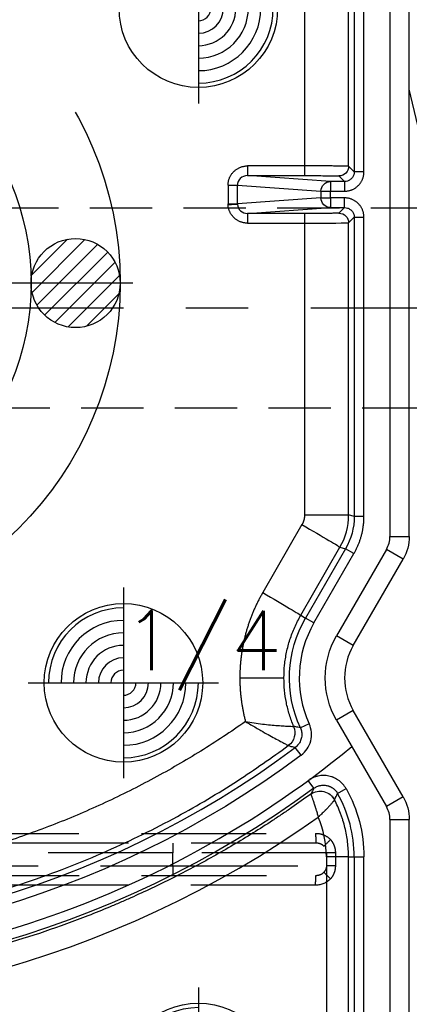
# Model space of a CAD drawing. Extents: x 2651 to 7771, y -1163 to 1075.
# Tile 236 of 256: x 4243 to 4258, y 491 to 530. Entities that reach past the tile are written whole.
import ezdxf

# ---------------------------------------------------------------- set-up
doc = ezdxf.new("R2010")
doc.units = 0
doc.header["$LTSCALE"] = 10
for name, pattern in [('CENTER', [2, 1.25, -0.25, 0.25, -0.25]), ('CNSCEN', [17, 15, -1, 0, -1]), ('CNSHID', [4, 3, -1]), ('DASHED', [0.75, 0.5, -0.25]), ('HIDDEN', [0.375, 0.25, -0.125])]:
    doc.linetypes.add(name, pattern=pattern)
doc.layers.get('0').update_dxf_attribs({"linetype": 'CONTINUOUS'})
doc.layers.get('Defpoints').update_dxf_attribs({"linetype": 'CONTINUOUS'})
for name, color, linetype in [('1', 7, 'CONTINUOUS'), ('9', 3, 'CONTINUOUS'), ('COOL', 150, 'HIDDEN'), ('DIM', 3, 'CONTINUOUS'), ('PIN', 3, 'CONTINUOUS'), ('WL1-HL', 4, 'CNSHID'), ('WOR1-CL', 1, 'CNSCEN'), ('WOR1-DL', 7, 'CONTINUOUS')]:
    doc.layers.add(name, color=color, linetype=linetype)
doc.styles.add('china', font='txt')
doc.styles.get("Standard").update_dxf_attribs({"font": 'romans.shx'})
doc.dimstyles.new('MM& INCH5', dxfattribs={"dimtxt": 5, "dimasz": 2.5, "dimexe": 1, "dimexo": 0.5, "dimtad": 0, "dimrnd": 1.38778e-17, "dimzin": 9, "dimdsep": 46, "dimtxsty": 'Standard', "dimblk": 'CLOSED', "dimcen": 0, "dimclrd": 3, "dimclre": 3, "dimclrt": 3, "dimazin": 2, "dimtfac": 0.75, "dimtofl": 0, "dimtmove": 0, "dimatfit": 3, "dimfxl": 0, "dimtolj": 1, "dimarcsym": 0})

# ---------------------------------------------------------------- blocks, each defined once
blk = doc.blocks.new('DSD')
at = {"layer": '1', "color": 7, "linetype": 'Continuous'}
for p, q in [((459.179, 529.519), (459.179, 508.469)), ((459.422, 507.562), (461.422, 504.097)), ((461.422, 501.506), (459.422, 498.041)), ((459.421, 498.041), (459.422, 498.041)), ((459.179, 497.134), (459.179, 470.416)), ((461.608, 496.275), (461.608, 484.586)), ((456.588, 490.224), (459.179, 479.237))]:
    blk.add_line(p, q, dxfattribs=at)
at = {"layer": '1', "color": 110, "linetype": 'Continuous'}
for p, q in [((459.956, 508.469), (459.956, 529.519)), ((462.095, 504.485), (460.095, 507.951)), ((460.095, 497.652), (462.095, 501.117)), ((459.956, 470.416), (459.956, 497.134))]:
    blk.add_line(p, q, dxfattribs=at)
at = {"layer": '1', "color": 252, "linetype": 'Continuous'}
for p, q in [((459.956, 508.469), (459.956, 529.519)), ((460.995, 528.026), (460.995, 509.961)), ((461.384, 509.961), (461.384, 528.026)), ((461.615, 528.026), (461.615, 509.961)), ((462.498, 509.961), (462.498, 528.026)), ((461.384, 509.961), (460.995, 509.961)), ((461.615, 509.961), (461.384, 509.961)), ((461.615, 509.961), (462.498, 509.961)), ((459.956, 508.469), (459.179, 508.469)), ((459.422, 507.562), (460.095, 507.951)), ((462.095, 504.485), (460.095, 507.951)), ((462.05, 507.421), (461.711, 507.23)), ((462.997, 507.216), (463.226, 506.903)), ((463.511, 505.892), (463.744, 505.581)), ((461.422, 504.097), (462.095, 504.485)), ((463.188, 504.631), (463.542, 504.793)), ((465.965, 502.801), (464.199, 502.801)), ((461.422, 501.506), (462.095, 501.117)), ((460.095, 497.652), (462.095, 501.117)), ((462.996, 500.598), (461.395, 497.824)), ((462.996, 500.598), (463.332, 500.403)), ((461.731, 497.63), (463.332, 500.403)), ((463.526, 500.291), (461.955, 497.57)), ((463.526, 500.291), (463.332, 500.403)), ((463.478, 496.663), (465.049, 499.385)), ((459.422, 498.041), (460.095, 497.652)), ((461.395, 497.824), (461.731, 497.63)), ((461.955, 497.57), (461.731, 497.63)), ((459.956, 497.134), (459.179, 497.134)), ((459.956, 470.416), (459.956, 497.134)), ((460.995, 496.335), (460.995, 484.362)), ((460.995, 496.335), (461.384, 496.335)), ((461.384, 484.362), (461.384, 496.335)), ((461.384, 496.335), (461.608, 496.275)), ((463.374, 496.275), (461.608, 496.275)), ((463.374, 484.598), (463.374, 496.275)), ((461.384, 484.362), (460.995, 484.362)), ((461.608, 484.586), (461.384, 484.362)), ((465.652, 484.599), (463.374, 484.598)), ((461.773, 483.974), (461.996, 484.197)), ((462.332, 483.974), (461.773, 483.974)), ((461.773, 483.974), (461.773, 483.585)), ((465.662, 484.21), (462.332, 483.974)), ((462.332, 483.585), (462.332, 483.974)), ((463.384, 484.21), (465.662, 484.21)), ((461.773, 483.585), (462.332, 483.585)), ((462.332, 483.585), (462.332, 483.319)), ((462.718, 483.585), (462.332, 483.585)), ((462.718, 483.585), (466.061, 483.822)), ((462.718, 483.319), (462.718, 483.585)), ((466.061, 483.822), (466.061, 483.082)), ((466.437, 483.822), (466.061, 483.822)), ((466.437, 483.082), (466.437, 483.822)), ((462.332, 483.319), (461.773, 483.319)), ((461.773, 482.931), (461.773, 483.319)), ((462.332, 482.931), (462.332, 483.319)), ((462.718, 483.319), (462.332, 483.319)), ((466.061, 483.082), (462.718, 483.319)), ((461.773, 482.931), (462.332, 482.931)), ((461.996, 482.707), (461.773, 482.931)), ((462.332, 482.931), (465.662, 482.694)), ((466.437, 483.082), (466.061, 483.082)), ((460.995, 482.542), (460.995, 470.416)), ((460.995, 482.542), (461.384, 482.542)), ((461.384, 470.416), (461.384, 482.542)), ((461.384, 482.542), (461.608, 482.319)), ((465.662, 482.694), (463.384, 482.695)), ((461.608, 482.319), (461.608, 470.416)), ((463.374, 470.416), (463.374, 482.306)), ((463.374, 482.306), (465.652, 482.306))]:
    blk.add_line(p, q, dxfattribs=at)
at = {"layer": '1', "color": 6, "linetype": 'DASHED'}
for p, q in [((499.898, 510.703), (462.919, 510.703)), ((462.138, 509.797), (462.138, 510.315)), ((462.138, 510.315), (462.482, 510.315)), ((462.482, 510.315), (462.482, 509.797)), ((468.644, 510.315), (462.482, 510.315)), ((501.545, 510.315), (468.644, 510.315)), ((468.644, 510.315), (468.644, 509.797)), ((462.138, 509.797), (462.482, 509.797)), ((462.482, 509.797), (468.644, 509.797)), ((468.644, 509.797), (501.545, 509.797)), ((462.919, 509.408), (499.898, 509.408))]:
    blk.add_line(p, q, dxfattribs=at)
at = {"layer": '1', "color": 252, "linetype": 'Continuous', "extrusion": (0, 0, -1)}
for centre, radius, start, end in [((-486.693, 474.837), 40.124, 53.8028, 96.2068), ((-486.693, 474.837), 38.753, 53.2604, 96.1879), ((-466.562, 509.961), 5.567, 330.6203, 0), ((-459.179, 502.801), 3.368, 150, 210), ((-459.179, 502.801), 4.796, 155.4684, 210)]:
    blk.add_arc(centre, radius, start, end, dxfattribs=at)
at = {"layer": '1', "color": 110, "linetype": 'Continuous'}
for centre, radius, start, end in [((486.693, 474.837), 39.735, 83.7932, 129.3821), ((460.992, 508.469), 1.036, 180, 210), ((460.992, 497.134), 1.036, 150, 180)]:
    blk.add_arc(centre, radius, start, end, dxfattribs=at)
at = {"layer": '1', "color": 252, "linetype": 'Continuous'}
for centre, radius, start, end in [((486.693, 474.837), 38.365, 83.8121, 126.7396), ((466.562, 509.961), 5.178, 180, 209.3797), ((460.992, 508.469), 1.036, 180, 210), ((459.179, 502.801), 4.408, 330, 24.5316), ((460.992, 497.134), 1.036, 150, 180)]:
    blk.add_arc(centre, radius, start, end, dxfattribs=at)
at = {"layer": '1', "color": 7, "linetype": 'Continuous', "extrusion": (0, 0, -1)}
for centre, start, end in [((-460.992, 508.469), 330, 0), ((-460.992, 497.134), 0, 30)]:
    blk.add_arc(centre, 1.814, start, end, dxfattribs=at)
at = {"layer": '1', "color": 110, "linetype": 'Continuous', "extrusion": (0, 0, -1)}
blk.add_arc((-459.179, 502.801), 3.368, 150, 210, dxfattribs=at)
at = {"layer": '1', "color": 7, "linetype": 'Continuous'}
blk.add_arc((459.179, 502.801), 2.591, 330, 30, dxfattribs=at)
at = {"layer": '1', "color": 252, "linetype": 'Continuous'}
blk.add_ellipse((486.674, 474.837), major_axis=(-41.149, 0), ratio=1, start_param=4.604494, end_param=5.330589, dxfattribs=at)
at = {"layer": '1', "color": 6, "linetype": 'DASHED', "extrusion": (0, 0, -1)}
for centre, major_axis, ratio, start_param, end_param in [((462.322, 510.843), (-0.28, 0.27), 0.01818, 1.589635, 2.951754), ((468.651, 510.315), (0, 0.389), 0.017452, 4.712389, 6.283185), ((468.651, 509.797), (0, -0.389), 0.017452, 0, 1.570796), ((462.322, 509.269), (-0.28, -0.27), 0.01818, 3.331431, 4.69355)]:
    blk.add_ellipse(centre, major_axis=major_axis, ratio=ratio, start_param=start_param, end_param=end_param, dxfattribs=at)
at = {"layer": '1', "color": 7, "linetype": 'Continuous'}
blk.add_ellipse((466.538, 509.961), major_axis=(-4.039, 0), ratio=1, start_param=0, end_param=0.405008, dxfattribs=at)
at = {"layer": '1', "color": 7, "linetype": 'Continuous', "extrusion": (0, 0, -1)}
for centre, start_param, end_param in [((460.992, 508.469), 2.618029, 3.141593), ((460.992, 497.134), 3.141593, 3.665156)]:
    blk.add_ellipse(centre, major_axis=(1.814, 0), ratio=0.999975, start_param=start_param, end_param=end_param, dxfattribs=at)
at = {"layer": '1', "color": 252, "linetype": 'Continuous', "extrusion": (0, 0, -1)}
for centre, major_axis, ratio, start_param, end_param in [((462.748, 507.979), (0.564, -0.318), 0.999946, 0.432022, 2.14907), ((462.747, 507.979), (0.618, 0.194), 0.998759, 1.249807, 2.965464), ((464.408, 504.988), (-0.172, -0.624), 0.999938, 0.905626, 2.235967), ((464.408, 504.988), (0.401, 0.509), 0.999839, 3.649152, 4.979249), ((465.097, 499.385), (-1.57, 0.907), 0.013094, 4.735059, 6.274458), ((463.525, 496.663), (-1.57, 0.907), 0.013094, 4.735059, 6.274458), ((461.996, 484.586), (-0.275, 0.275), 0.999924, 3.927029, 5.497749), ((463.384, 484.598), (0, 0.389), 0.026177, 3.150322, 4.712395), ((465.662, 484.599), (0, -0.389), 0.026177, 0.00873, 1.570802), ((462.332, 483.585), (0.028, -0.388), 0.992489, 3.212987, 4.782718), ((466.446, 483.867), (-0.388, -0.023), 0.00153, 0.122632, 1.544661), ((462.332, 483.319), (-0.028, -0.388), 0.992489, 4.64206, 6.211791), ((461.996, 482.319), (0.275, 0.275), 0.999924, 3.927029, 5.497749), ((463.384, 482.306), (0, 0.389), 0.026177, 4.712383, 6.274456), ((465.662, 482.306), (0, 0.389), 0.026177, 4.712383, 6.274456)]:
    blk.add_ellipse(centre, major_axis=major_axis, ratio=ratio, start_param=start_param, end_param=end_param, dxfattribs=at)
at = {"layer": '1', "color": 7, "linetype": 'Continuous'}
for points, knots in [([(463.127, 507.454), (463.378, 507.635), (463.757, 507.902), (464.204, 508.206), (464.397, 508.335), (464.526, 508.42), (464.591, 508.463), (465.173, 508.844), (466.221, 509.496), (467.834, 510.4), (468.936, 510.952), (469.772, 511.348), (470.193, 511.541), (470.688, 511.758), (470.901, 511.849), (471.044, 511.909), (471.115, 511.939), (471.757, 512.208), (472.904, 512.656), (474.644, 513.246), (476.404, 513.754), (478.183, 514.182), (479.981, 514.528), (481.797, 514.793), (483.021, 514.915), (483.791, 514.974), (483.945, 514.985), (484.176, 515), (484.253, 515.005), (484.408, 515.014), (484.793, 515.035), (485.179, 515.051), (486.104, 515.079), (487.337, 515.088), (489.185, 515.016), (490.416, 514.911), (491.031, 514.845)], [0, 0, 0, 0, 0.03125, 0.046875, 0.054688, 0.054688, 0.0625, 0.0625, 0.125, 0.1875, 0.25, 0.25, 0.28125, 0.296875, 0.304688, 0.304688, 0.3125, 0.3125, 0.375, 0.4375, 0.5, 0.5625, 0.625, 0.6875, 0.75, 0.75, 0.765625, 0.765625, 0.773438, 0.773438, 0.78125, 0.8125, 0.8125, 0.875, 0.9375, 1, 1, 1, 1]), ([(461.615, 509.961), (461.615, 509.862), (461.621, 509.664), (461.648, 509.37), (461.692, 509.079), (461.753, 508.791), (461.805, 508.601), (461.849, 508.459), (461.864, 508.412), (461.888, 508.341), (461.896, 508.318), (461.913, 508.271), (461.956, 508.154), (462.041, 507.947), (462.127, 507.768), (462.173, 507.68)], [0, 0, 0, 0, 0.125, 0.25, 0.375, 0.5, 0.625, 0.625, 0.6875, 0.6875, 0.71875, 0.71875, 0.75, 0.875, 1, 1, 1, 1]), ([(462.173, 507.68), (462.181, 507.693), (462.187, 507.701), (462.19, 507.705), (462.192, 507.709), (462.195, 507.712), (462.198, 507.716), (462.205, 507.724), (462.214, 507.735), (462.226, 507.75), (462.23, 507.755), (462.239, 507.766), (462.244, 507.771), (462.259, 507.789), (462.281, 507.814), (462.319, 507.857), (462.347, 507.888), (462.369, 507.913), (462.377, 507.921), (462.393, 507.938), (462.417, 507.964), (462.459, 508.009), (462.495, 508.047), (462.523, 508.075), (462.537, 508.09), (462.552, 508.105), (462.561, 508.115), (462.566, 508.12), (462.581, 508.135), (462.591, 508.145), (462.611, 508.165), (462.621, 508.175), (462.652, 508.205), (462.673, 508.226), (462.705, 508.257), (462.716, 508.267), (462.737, 508.288), (462.759, 508.308), (462.786, 508.334), (462.806, 508.352), (462.814, 508.36), (462.818, 508.363), (462.825, 508.37)], [0, 0, 0, 0, 0.125, 0.15625, 0.15625, 0.171875, 0.171875, 0.1875, 0.25, 0.25, 0.28125, 0.28125, 0.3125, 0.3125, 0.375, 0.4375, 0.5, 0.5, 0.53125, 0.53125, 0.5625, 0.625, 0.6875, 0.6875, 0.71875, 0.734375, 0.734375, 0.75, 0.75, 0.78125, 0.78125, 0.8125, 0.8125, 0.875, 0.875, 0.90625, 0.90625, 0.9375, 0.96875, 0.984375, 0.992188, 1, 1, 1, 1]), ([(463.127, 507.453), (463.124, 507.457), (463.121, 507.461), (463.117, 507.471), (463.112, 507.481), (463.111, 507.485), (463.109, 507.49), (463.107, 507.494), (463.105, 507.499), (463.101, 507.509), (463.095, 507.523), (463.089, 507.541), (463.086, 507.548), (463.081, 507.562), (463.079, 507.569), (463.07, 507.591), (463.059, 507.623), (463.04, 507.678), (463.026, 507.719), (463.015, 507.751), (463.012, 507.762), (463.004, 507.784), (462.993, 507.818), (462.974, 507.877), (462.958, 507.927), (462.946, 507.966), (462.94, 507.986), (462.934, 508.005), (462.929, 508.019), (462.927, 508.026), (462.921, 508.046), (462.917, 508.059), (462.911, 508.08), (462.908, 508.087), (462.904, 508.101), (462.894, 508.135), (462.875, 508.198), (462.858, 508.255), (462.846, 508.298), (462.84, 508.319), (462.832, 508.345), (462.829, 508.355), (462.828, 508.361), (462.825, 508.37)], [0, 0, 0, 0, 0.0625, 0.125, 0.125, 0.15625, 0.15625, 0.171875, 0.171875, 0.1875, 0.25, 0.25, 0.28125, 0.28125, 0.3125, 0.3125, 0.375, 0.4375, 0.5, 0.5, 0.53125, 0.53125, 0.5625, 0.625, 0.6875, 0.6875, 0.71875, 0.734375, 0.734375, 0.75, 0.75, 0.78125, 0.78125, 0.796875, 0.796875, 0.8125, 0.875, 0.9375, 0.9375, 0.96875, 0.984375, 0.992188, 1, 1, 1, 1]), ([(462.997, 507.216), (462.978, 507.203), (462.94, 507.178), (462.88, 507.147), (462.837, 507.13), (462.81, 507.121), (462.804, 507.12), (462.793, 507.116), (462.777, 507.112), (462.738, 507.102), (462.682, 507.093), (462.636, 507.091), (462.608, 507.091), (462.602, 507.091), (462.591, 507.092), (462.585, 507.092), (462.568, 507.093), (462.534, 507.096), (462.478, 507.105), (462.434, 507.116), (462.401, 507.127), (462.39, 507.131), (462.374, 507.137), (462.369, 507.139), (462.358, 507.144), (462.332, 507.155), (462.287, 507.179), (462.249, 507.204), (462.221, 507.224), (462.212, 507.231), (462.195, 507.246), (462.186, 507.253), (462.161, 507.276), (462.129, 507.309), (462.1, 507.344), (462.08, 507.372), (462.074, 507.382), (462.062, 507.401), (462.056, 507.411), (462.05, 507.421)], [0, 0, 0, 0, 0.0625, 0.125, 0.1875, 0.1875, 0.203125, 0.203125, 0.21875, 0.25, 0.3125, 0.375, 0.375, 0.390625, 0.390625, 0.40625, 0.40625, 0.4375, 0.5, 0.5625, 0.5625, 0.59375, 0.59375, 0.609375, 0.609375, 0.625, 0.6875, 0.75, 0.75, 0.78125, 0.78125, 0.8125, 0.8125, 0.875, 0.9375, 0.9375, 0.96875, 0.96875, 1, 1, 1, 1]), ([(465.739, 504.545), (465.666, 504.587), (465.455, 504.711), (465.043, 504.952), (464.63, 505.178), (464.333, 505.339), (464.163, 505.429), (464.051, 505.494), (464.032, 505.504), (464.023, 505.509)], [0, 0, 0, 0, 0.086176, 0.250115, 0.499543, 0.631031, 0.749946, 0.871073, 1, 1, 1, 1])]:
    blk.add_open_spline(points, degree=3, knots=knots, dxfattribs=at)
at = {"layer": '1', "color": 252, "linetype": 'Continuous'}
for points, knots in [([(490.803, 512.75), (490.348, 512.794), (489.437, 512.884), (488.065, 512.955), (485.663, 513), (482.338, 512.805), (478.26, 512.101), (474.598, 511.067), (471.361, 509.812), (468.547, 508.425), (466.128, 507.004), (464.694, 505.986), (464.023, 505.509)], [0, 0, 0, 0, 0.048366, 0.096732, 0.145099, 0.302324, 0.447855, 0.58169, 0.703824, 0.814256, 0.912982, 1, 1, 1, 1]), ([(461.711, 507.23), (461.73, 507.198), (461.769, 507.137), (461.836, 507.051), (461.888, 506.999), (461.921, 506.968), (461.928, 506.962), (461.942, 506.95), (461.963, 506.932), (462.014, 506.893), (462.09, 506.843), (462.154, 506.81), (462.196, 506.791), (462.204, 506.787), (462.221, 506.78), (462.247, 506.77), (462.273, 506.76), (462.325, 506.743), (462.395, 506.724), (462.467, 506.712), (462.521, 506.707), (462.539, 506.705), (462.567, 506.704), (462.576, 506.703), (462.594, 506.703), (462.64, 506.702), (462.722, 506.706), (462.794, 506.718), (462.847, 506.729), (462.874, 506.735), (462.9, 506.743), (462.918, 506.748), (462.927, 506.751), (462.971, 506.765), (463.039, 506.791), (463.136, 506.841), (463.197, 506.881), (463.226, 506.903)], [0, 0, 0, 0, 0.0625, 0.125, 0.1875, 0.1875, 0.203125, 0.203125, 0.21875, 0.25, 0.3125, 0.375, 0.375, 0.390625, 0.390625, 0.40625, 0.4375, 0.4375, 0.5, 0.5625, 0.5625, 0.59375, 0.59375, 0.609375, 0.609375, 0.625, 0.6875, 0.75, 0.75, 0.78125, 0.796875, 0.796875, 0.8125, 0.8125, 0.875, 0.9375, 1, 1, 1, 1]), ([(463.511, 505.892), (463.322, 505.751), (463.186, 505.548), (463.069, 505.09), (463.09, 504.847), (463.188, 504.631)], [0, 0, 0, 0, 0.5, 0.5, 1, 1, 1, 1]), ([(463.542, 504.793), (463.522, 504.846), (463.482, 504.955), (463.48, 505.135), (463.524, 505.311), (463.613, 505.467), (463.701, 505.544), (463.744, 505.581)], [0, 0, 0, 0, 0.192517, 0.396171, 0.603826, 0.807481, 1, 1, 1, 1]), ([(464.023, 505.509), (463.988, 505.518), (463.953, 505.527), (463.861, 505.552), (463.802, 505.566), (463.744, 505.581)], [0, 0, 0, 0, 0.374907, 0.374907, 1, 1, 1, 1]), ([(463.542, 504.793), (463.574, 504.787), (463.606, 504.78), (463.695, 504.763), (463.753, 504.751), (463.81, 504.738)], [0, 0, 0, 0, 0.355366, 0.355366, 1, 1, 1, 1]), ([(465.739, 504.545), (465.505, 504.583), (465.278, 504.616), (464.839, 504.669), (464.633, 504.689), (464.357, 504.711), (464.272, 504.717), (464.119, 504.726), (464.05, 504.729), (463.936, 504.734), (463.891, 504.736), (463.828, 504.738), (463.813, 504.738), (463.809, 504.738)], [0, 0, 0, 0, 0.25, 0.25, 0.5, 0.5, 0.625, 0.625, 0.75, 0.75, 0.875, 0.875, 1, 1, 1, 1]), ([(463.81, 504.738), (463.87, 504.582), (463.99, 504.271), (464.109, 503.785), (464.185, 503.295), (464.194, 502.966), (464.199, 502.801)], [0, 0, 0, 0, 0.252384, 0.503178, 0.752382, 1, 1, 1, 1]), ([(464.199, 502.801), (464.194, 502.629), (464.184, 502.284), (464.1, 501.768), (463.966, 501.26), (463.779, 500.762), (463.611, 500.449), (463.526, 500.291)], [0, 0, 0, 0, 0.196363, 0.394544, 0.594542, 0.79636, 1, 1, 1, 1]), ([(461.773, 483.974), (461.732, 483.977), (461.651, 483.985), (461.54, 484.043), (461.454, 484.13), (461.395, 484.24), (461.388, 484.322), (461.384, 484.362)], [0, 0, 0, 0, 0.200009, 0.400004, 0.599996, 0.799991, 1, 1, 1, 1]), ([(463.374, 484.598), (462.91, 484.596), (462.453, 484.594), (461.802, 484.59), (461.612, 484.588), (461.608, 484.586)], [0, 0, 0, 0, 0.5, 0.5, 1, 1, 1, 1]), ([(466.061, 483.845), (466.055, 483.943), (466.01, 484.038), (465.863, 484.172), (465.763, 484.21), (465.662, 484.21)], [0, 0, 0, 0, 0.5, 0.5, 1, 1, 1, 1]), ([(461.384, 482.542), (461.388, 482.583), (461.395, 482.664), (461.454, 482.774), (461.54, 482.861), (461.651, 482.92), (461.732, 482.927), (461.773, 482.931)], [0, 0, 0, 0, 0.200014, 0.400012, 0.600003, 0.799997, 1, 1, 1, 1]), ([(465.662, 482.694), (465.767, 482.694), (465.871, 482.736), (466.019, 482.879), (466.062, 482.98), (466.061, 483.082)], [0, 0, 0, 0, 0.5, 0.5, 1, 1, 1, 1]), ([(461.608, 482.319), (461.614, 482.318), (461.626, 482.316), (461.708, 482.315), (461.828, 482.313), (461.982, 482.311), (462.16, 482.31), (462.356, 482.309), (462.561, 482.308), (462.769, 482.307), (462.976, 482.307), (463.178, 482.306), (463.31, 482.306), (463.374, 482.306)], [0, 0, 0, 0, 0.112754, 0.221143, 0.325164, 0.424818, 0.520102, 0.611016, 0.697559, 0.77973, 0.857527, 0.930951, 1, 1, 1, 1])]:
    blk.add_open_spline(points, degree=3, knots=knots, dxfattribs=at)
for points, weights in [([(465.739, 504.545), (473.041, 509.681), (481.685, 511.911), (490.56, 510.947)], [1, 0.957116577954, 0.957116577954, 1]), ([(465.965, 502.801), (465.965, 503.391), (465.889, 503.975), (465.739, 504.545)], [1, 0.994458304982, 0.994458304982, 1]), ([(465.049, 499.385), (465.653, 500.429), (465.965, 501.595), (465.965, 502.801)], [1, 0.977274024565, 0.977274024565, 1]), ([(461.395, 497.824), (461.132, 497.369), (460.995, 496.861), (460.995, 496.335)], [1, 0.977285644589, 0.977285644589, 1]), ([(460.995, 484.362), (460.995, 483.907), (461.317, 483.585), (461.773, 483.585)], [1, 0.804755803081, 0.804755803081, 1]), ([(465.652, 484.599), (466.091, 484.599), (466.41, 484.301), (466.436, 483.867)], [1, 0.81841195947, 0.81841195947, 1]), ([(461.996, 484.197), (462.003, 484.204), (462.572, 484.209), (463.384, 484.21)], [1, 0.812893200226, 0.812893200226, 1]), ([(466.436, 483.867), (466.437, 483.852), (466.437, 483.837), (466.437, 483.822)], [1, 0.999721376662, 0.999721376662, 1]), ([(461.773, 483.319), (461.317, 483.319), (460.995, 482.997), (460.995, 482.542)], [1, 0.804755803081, 0.804755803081, 1]), ([(466.437, 483.082), (466.437, 482.627), (466.112, 482.306), (465.652, 482.306)], [1, 0.80498879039, 0.80498879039, 1]), ([(463.384, 482.695), (462.572, 482.695), (462.003, 482.7), (461.996, 482.707)], [1, 0.812893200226, 0.812893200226, 1])]:
    blk.add_rational_spline(points, weights, degree=3, dxfattribs=at)
at = {"layer": '1', "color": 6, "linetype": 'DASHED'}
for points, knots in [([(462.138, 510.315), (462.14, 510.347), (462.143, 510.442), (462.178, 510.583), (462.244, 510.729), (462.303, 510.805), (462.332, 510.843)], [0, 0, 0, 0, 0.166765, 0.499709, 0.74986, 1, 1, 1, 1]), ([(462.929, 511.092), (462.929, 510.99), (462.928, 510.889), (462.924, 510.745), (462.923, 510.702), (462.918, 510.703)], [0, 0, 0, 0, 0.5, 0.5, 1, 1, 1, 1]), ([(462.598, 510.579), (462.572, 510.549), (462.527, 510.498), (462.489, 510.405), (462.484, 510.346), (462.482, 510.315)], [0, 0, 0, 0, 0.399676, 0.688693, 1, 1, 1, 1]), ([(462.919, 510.703), (462.855, 510.697), (462.737, 510.686), (462.642, 510.613), (462.598, 510.579)], [0, 0, 0, 0, 0.537431, 1, 1, 1, 1]), ([(462.332, 509.269), (462.303, 509.308), (462.245, 509.384), (462.184, 509.515), (462.146, 509.653), (462.141, 509.749), (462.138, 509.797)], [0, 0, 0, 0, 0.257807, 0.499585, 0.749789, 1, 1, 1, 1]), ([(462.929, 509.019), (462.817, 509.019), (462.707, 509.041), (462.503, 509.126), (462.409, 509.189), (462.332, 509.269)], [0, 0, 0, 0, 0.5, 0.5, 1, 1, 1, 1]), ([(462.598, 509.533), (462.625, 509.51), (462.684, 509.462), (462.795, 509.417), (462.876, 509.411), (462.919, 509.408)], [0, 0, 0, 0, 0.302174, 0.635337, 1, 1, 1, 1]), ([(462.929, 509.019), (462.929, 509.111), (462.928, 509.218), (462.924, 509.37), (462.923, 509.409), (462.918, 509.408)], [0, 0, 0, 0, 0.5, 0.5, 1, 1, 1, 1])]:
    blk.add_open_spline(points, degree=3, knots=knots, dxfattribs=at)
for points, degree in [([(462.332, 510.843), (462.486, 511.002), (462.706, 511.092), (462.929, 511.092)], 3), ([(462.929, 511.092), (484.594, 511.092)], 1), ([(499.908, 509.019), (462.929, 509.019)], 1)]:
    blk.add_open_spline(points, degree=degree, dxfattribs=at)
at = {"layer": '1', "color": 252, "linetype": 'Continuous'}
for points in [[(462.173, 507.68), (462.131, 507.593), (462.09, 507.507), (462.05, 507.421)], [(462.997, 507.216), (463.04, 507.295), (463.083, 507.374), (463.127, 507.454)], [(461.384, 496.335), (461.384, 496.787), (461.505, 497.238), (461.731, 497.63)], [(461.955, 497.57), (461.729, 497.179), (461.608, 496.727), (461.608, 496.275)]]:
    blk.add_open_spline(points, degree=3, dxfattribs=at)
at = {"layer": '1', "color": 7, "linetype": 'Continuous'}
for points in [[(462.173, 507.68), (462.173, 507.68), (462.173, 507.68), (462.173, 507.68)], [(463.127, 507.454), (463.127, 507.453), (463.126, 507.454), (463.126, 507.454)], [(464.023, 505.509), (464.023, 505.509), (464.023, 505.509), (464.023, 505.509)], [(463.81, 504.738), (463.81, 504.738), (463.81, 504.738), (463.81, 504.738)]]:
    blk.add_open_spline(points, degree=3, dxfattribs=at)
for points, weights in [([(463.374, 496.275), (463.374, 496.412), (463.409, 496.545), (463.478, 496.663)], [1, 0.977285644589, 0.977285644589, 1]), ([(466.061, 483.822), (466.061, 483.83), (466.061, 483.837), (466.061, 483.845)], [1, 0.999721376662, 0.999721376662, 1])]:
    blk.add_rational_spline(points, weights, degree=3, dxfattribs=at)
blk = doc.blocks.new('*D116')
at = {"layer": 'Defpoints', "color": 0}
for p in [(4278.684, 927.642), (4278.684, 906.842), (4171.684, 387.642)]:
    blk.add_point(p, dxfattribs=at)
at = {"layer": 'DIM', "color": 3, "lineweight": -2}
blk.add_line((4278.684, 907.342), (4278.684, 927.642), dxfattribs=at)
at = {"layer": 'DIM', "color": 3, "insert": (4278.684, 950.648), "char_height": 5, "attachment_point": 5, "rotation": 90}
blk.add_mtext('\\A1;107 [4.213]', dxfattribs=at)
blk = doc.blocks.new('_Closed')
at = {"color": 0, "linetype": 'ByBlock', "lineweight": -2}
for p, q in [((-1, 0.167), (0, 0)), ((-1, 0.167), (-1, -0.167)), ((0, 0), (-1, -0.167)), ((0, 0), (-1, 0))]:
    blk.add_line(p, q, dxfattribs=at)
blk = doc.blocks.new('*D117')
at = {"layer": 'Defpoints', "color": 0}
for p in [(4291.684, 927.642), (4291.684, 912.642), (4171.684, 387.642)]:
    blk.add_point(p, dxfattribs=at)
at = {"layer": 'DIM', "color": 3, "lineweight": -2}
blk.add_line((4291.684, 913.142), (4291.684, 927.642), dxfattribs=at)
at = {"layer": 'DIM', "color": 3, "insert": (4291.684, 950.648), "char_height": 5, "attachment_point": 5, "rotation": 90}
blk.add_mtext('\\A1;120 [4.724]', dxfattribs=at)
blk = doc.blocks.new('*D118')
at = {"layer": 'Defpoints', "color": 0}
for p in [(4368.684, 927.642), (4368.684, 892.822), (4171.684, 387.642)]:
    blk.add_point(p, dxfattribs=at)
at = {"layer": 'DIM', "color": 3, "lineweight": -2}
blk.add_line((4368.684, 893.322), (4368.684, 927.642), dxfattribs=at)
at = {"layer": 'DIM', "color": 3, "insert": (4368.684, 950.648), "char_height": 5, "attachment_point": 5, "rotation": 90}
blk.add_mtext('\\A1;197 [7.756]', dxfattribs=at)
blk = doc.blocks.new('*D119')
at = {"layer": 'Defpoints', "color": 0}
for p in [(4376.684, 927.642), (4371.684, 807.17), (4171.684, 387.642)]:
    blk.add_point(p, dxfattribs=at)
at = {"layer": 'DIM', "color": 3, "lineweight": -2}
for p, q in [((4376.684, 922.642), (4376.684, 927.642)), ((4371.684, 917.642), (4376.684, 922.642)), ((4371.684, 807.67), (4371.684, 917.642))]:
    blk.add_line(p, q, dxfattribs=at)
at = {"layer": 'DIM', "color": 3, "insert": (4376.684, 951.005), "char_height": 5, "attachment_point": 5, "rotation": 90}
blk.add_mtext('\\A1;200 [7.874]', dxfattribs=at)
blk = doc.blocks.new('*D120')
at = {"layer": 'Defpoints', "color": 0}
for p in [(4411.684, 927.642), (4411.684, 912.642), (4171.684, 387.642)]:
    blk.add_point(p, dxfattribs=at)
at = {"layer": 'DIM', "color": 3, "lineweight": -2}
blk.add_line((4411.684, 913.142), (4411.684, 927.642), dxfattribs=at)
at = {"layer": 'DIM', "color": 3, "insert": (4411.684, 951.005), "char_height": 5, "attachment_point": 5, "rotation": 90}
blk.add_mtext('\\A1;240 [9.449]', dxfattribs=at)
blk = doc.blocks.new('*D121')
at = {"layer": 'Defpoints', "color": 0}
for p in [(4446.684, 927.642), (4446.684, 910.642), (4171.684, 387.642)]:
    blk.add_point(p, dxfattribs=at)
at = {"layer": 'DIM', "color": 3, "lineweight": -2}
blk.add_line((4446.684, 911.142), (4446.684, 927.642), dxfattribs=at)
at = {"layer": 'DIM', "color": 3, "insert": (4446.684, 953.386), "char_height": 5, "attachment_point": 5, "rotation": 90}
blk.add_mtext('\\A1;275 [10.827]', dxfattribs=at)
blk = doc.blocks.new('*D158')
at = {"layer": 'Defpoints', "color": 0}
for p in [(4247.884, 927.642), (4247.884, 766.102), (4171.684, 387.642)]:
    blk.add_point(p, dxfattribs=at)
at = {"layer": 'DIM', "color": 3, "lineweight": -2}
blk.add_line((4247.884, 766.602), (4247.884, 927.642), dxfattribs=at)
at = {"layer": 'DIM', "color": 3, "insert": (4247.884, 943.862), "char_height": 5, "attachment_point": 5, "rotation": 90}
blk.add_mtext('\\A1;76.2 [3]', dxfattribs=at)
blk = doc.blocks.new('*D159')
at = {"layer": 'Defpoints', "color": 0}
for p in [(4239.884, 927.642), (4246.684, 860.062), (4171.684, 387.642)]:
    blk.add_point(p, dxfattribs=at)
at = {"layer": 'DIM', "color": 3, "lineweight": -2}
for p, q in [((4239.884, 922.642), (4239.884, 927.642)), ((4246.684, 917.642), (4239.884, 922.642)), ((4246.684, 860.562), (4246.684, 917.642))]:
    blk.add_line(p, q, dxfattribs=at)
at = {"layer": 'DIM', "color": 3, "insert": (4239.884, 948.624), "char_height": 5, "attachment_point": 5, "rotation": 90}
blk.add_mtext('\\A1;75 [2.953]', dxfattribs=at)
blk = doc.blocks.new('*D160')
at = {"layer": 'Defpoints', "color": 0}
for p in [(4381.212, 797.642), (4473.321, 797.642), (4171.684, 387.642)]:
    blk.add_point(p, dxfattribs=at)
at = {"layer": 'DIM', "color": 3, "lineweight": -2}
blk.add_line((4381.712, 797.642), (4473.321, 797.642), dxfattribs=at)
at = {"layer": 'DIM', "color": 3, "insert": (4499.065, 797.642), "char_height": 5, "attachment_point": 5}
blk.add_mtext('\\A1;410 [16.142]', dxfattribs=at)
blk = doc.blocks.new('*D161')
at = {"layer": 'Defpoints', "color": 0}
for p in [(4274.104, 832.642), (4473.321, 832.642), (4171.684, 387.642)]:
    blk.add_point(p, dxfattribs=at)
at = {"layer": 'DIM', "color": 3, "lineweight": -2}
blk.add_line((4274.604, 832.642), (4473.321, 832.642), dxfattribs=at)
at = {"layer": 'DIM', "color": 3, "insert": (4496.684, 832.642), "char_height": 5, "attachment_point": 5}
blk.add_mtext('\\A1;445 [17.52]', dxfattribs=at)
blk = doc.blocks.new('*D162')
at = {"layer": 'Defpoints', "color": 0}
for p in [(4271.924, 879.642), (4485.526, 879.642), (4171.684, 387.642)]:
    blk.add_point(p, dxfattribs=at)
at = {"layer": 'DIM', "color": 3, "lineweight": -2}
blk.add_line((4272.424, 879.642), (4485.526, 879.642), dxfattribs=at)
at = {"layer": 'DIM', "color": 3, "insert": (4508.889, 879.642), "char_height": 5, "attachment_point": 5}
blk.add_mtext('\\A1;492 [19.37]', dxfattribs=at)
blk = doc.blocks.new('*D163')
at = {"layer": 'Defpoints', "color": 0}
for p in [(4285.884, 899.642), (4485.526, 899.642), (4171.684, 387.642)]:
    blk.add_point(p, dxfattribs=at)
at = {"layer": 'DIM', "color": 3, "lineweight": -2}
blk.add_line((4286.384, 899.642), (4485.526, 899.642), dxfattribs=at)
at = {"layer": 'DIM', "color": 3, "insert": (4511.27, 899.642), "char_height": 5, "attachment_point": 5}
blk.add_mtext('\\A1;512 [20.157]', dxfattribs=at)
blk = doc.blocks.new('*D164')
at = {"layer": 'Defpoints', "color": 0}
for p in [(4266.934, 743.242), (4473.321, 743.242), (4171.684, 387.642)]:
    blk.add_point(p, dxfattribs=at)
at = {"layer": 'DIM', "color": 3, "lineweight": -2}
blk.add_line((4267.434, 743.242), (4473.321, 743.242), dxfattribs=at)
at = {"layer": 'DIM', "color": 3, "insert": (4494.303, 743.242), "char_height": 5, "attachment_point": 5}
blk.add_mtext('\\A1;355.6 [14]', dxfattribs=at)
blk = doc.blocks.new('*D165')
at = {"layer": 'Defpoints', "color": 0}
for p in [(4446.684, 762.642), (4473.321, 762.642), (4171.684, 387.642)]:
    blk.add_point(p, dxfattribs=at)
at = {"layer": 'DIM', "color": 3, "lineweight": -2}
blk.add_line((4447.184, 762.642), (4473.321, 762.642), dxfattribs=at)
at = {"layer": 'DIM', "color": 3, "insert": (4499.065, 762.642), "char_height": 5, "attachment_point": 5}
blk.add_mtext('\\A1;375 [14.764]', dxfattribs=at)
blk = doc.blocks.new('*D166')
at = {"layer": 'Defpoints', "color": 0}
for p in [(4446.684, 719.642), (4473.321, 719.642), (4171.684, 387.642)]:
    blk.add_point(p, dxfattribs=at)
at = {"layer": 'DIM', "color": 3, "lineweight": -2}
blk.add_line((4447.184, 719.642), (4473.321, 719.642), dxfattribs=at)
at = {"layer": 'DIM', "color": 3, "insert": (4499.065, 719.642), "char_height": 5, "attachment_point": 5}
blk.add_mtext('\\A1;332 [13.071]', dxfattribs=at)
blk = doc.blocks.new('*D167')
at = {"layer": 'Defpoints', "color": 0}
for p in [(4445.644, 592.642), (4473.321, 592.642), (4171.684, 387.642)]:
    blk.add_point(p, dxfattribs=at)
at = {"layer": 'DIM', "color": 3, "lineweight": -2}
blk.add_line((4446.144, 592.642), (4473.321, 592.642), dxfattribs=at)
at = {"layer": 'DIM', "color": 3, "insert": (4496.684, 592.642), "char_height": 5, "attachment_point": 5}
blk.add_mtext('\\A1;205 [8.071]', dxfattribs=at)
blk = doc.blocks.new('*D168')
at = {"layer": 'Defpoints', "color": 0}
for p in [(4245.344, 590.842), (4473.321, 584.642), (4171.684, 387.642)]:
    blk.add_point(p, dxfattribs=at)
at = {"layer": 'DIM', "color": 3, "lineweight": -2}
for p, q in [((4245.844, 590.842), (4463.321, 590.842)), ((4463.321, 590.842), (4468.321, 584.642)), ((4468.321, 584.642), (4473.321, 584.642))]:
    blk.add_line(p, q, dxfattribs=at)
at = {"layer": 'DIM', "color": 3, "insert": (4491.922, 584.642), "char_height": 5, "attachment_point": 5}
blk.add_mtext('\\A1;203.2 [8]', dxfattribs=at)
blk = doc.blocks.new('*D169')
at = {"layer": 'Defpoints', "color": 0}
for p in [(4446.684, 612.642), (4473.321, 612.642), (4171.684, 387.642)]:
    blk.add_point(p, dxfattribs=at)
at = {"layer": 'DIM', "color": 3, "lineweight": -2}
blk.add_line((4447.184, 612.642), (4473.321, 612.642), dxfattribs=at)
at = {"layer": 'DIM', "color": 3, "insert": (4496.684, 612.642), "char_height": 5, "attachment_point": 5}
blk.add_mtext('\\A1;225 [8.858]', dxfattribs=at)
blk = doc.blocks.new('*D170')
at = {"layer": 'Defpoints', "color": 0}
for p in [(4446.684, 655.642), (4473.321, 655.642), (4171.684, 387.642)]:
    blk.add_point(p, dxfattribs=at)
at = {"layer": 'DIM', "color": 3, "lineweight": -2}
blk.add_line((4447.184, 655.642), (4473.321, 655.642), dxfattribs=at)
at = {"layer": 'DIM', "color": 3, "insert": (4499.065, 655.642), "char_height": 5, "attachment_point": 5}
blk.add_mtext('\\A1;268 [10.551]', dxfattribs=at)
blk = doc.blocks.new('*D171')
at = {"layer": 'Defpoints', "color": 0}
for p in [(4446.684, 562.642), (4473.321, 562.642), (4171.684, 387.642)]:
    blk.add_point(p, dxfattribs=at)
at = {"layer": 'DIM', "color": 3, "lineweight": -2}
blk.add_line((4447.184, 562.642), (4473.321, 562.642), dxfattribs=at)
at = {"layer": 'DIM', "color": 3, "insert": (4493.946, 562.642), "char_height": 5, "attachment_point": 5}
blk.add_mtext('\\A1;175 [6.89]', dxfattribs=at)
blk = doc.blocks.new('*D172')
at = {"layer": 'Defpoints', "color": 0}
for p in [(4446.684, 519.642), (4473.321, 519.642), (4171.684, 387.642)]:
    blk.add_point(p, dxfattribs=at)
at = {"layer": 'DIM', "color": 3, "lineweight": -2}
blk.add_line((4447.184, 519.642), (4473.321, 519.642), dxfattribs=at)
at = {"layer": 'DIM', "color": 3, "insert": (4496.327, 519.642), "char_height": 5, "attachment_point": 5}
blk.add_mtext('\\A1;132 [5.197]', dxfattribs=at)
blk = doc.blocks.new('*D190')
at = {"layer": 'Defpoints', "color": 0}
for p in [(4401.864, 859.642), (4485.526, 859.642), (4171.684, 387.642)]:
    blk.add_point(p, dxfattribs=at)
at = {"layer": 'DIM', "color": 3, "lineweight": -2}
blk.add_line((4402.364, 859.642), (4485.526, 859.642), dxfattribs=at)
at = {"layer": 'DIM', "color": 3, "insert": (4511.27, 859.642), "char_height": 5, "attachment_point": 5}
blk.add_mtext('\\A1;472 [18.583]', dxfattribs=at)
blk = doc.blocks.new('*X8')
at = {"color": 0}
for p, q in [((745.423, 286.51), (747.026, 288.113)), ((769.614, 286.66), (771.046, 288.092)), ((769.624, 285.963), (771.743, 288.082)), ((745.479, 285.86), (747.676, 288.057)), ((745.698, 285.371), (748.165, 287.838)), ((769.819, 285.451), (772.255, 287.887)), ((746.025, 284.992), (748.544, 287.51)), ((770.129, 285.053), (772.653, 287.577)), ((746.455, 284.714), (748.822, 287.081)), ((770.539, 284.757), (772.949, 287.167)), ((747.01, 284.562), (748.974, 286.526)), ((771.067, 284.578), (773.128, 286.639)), ((747.817, 284.662), (748.874, 285.719)), ((771.802, 284.605), (773.101, 285.904))]:
    blk.add_line(p, q, dxfattribs=at)
blk = doc.blocks.new('117')
at = {"layer": 'WL1-HL'}
for centre, radius in [((254.95, 1693.104), 13.87), ((254.95, 1693.104), 10.3), ((242.865, 1693.104), 1.785), ((267.035, 1693.104), 1.785)]:
    blk.add_circle(centre, radius, dxfattribs=at)
at = {"layer": 'WOR1-CL'}
for p, q in [((254.95, 1707.474), (254.95, 1678.734)), ((269.32, 1693.104), (240.58, 1693.104))]:
    blk.add_line(p, q, dxfattribs=at)
at = {"layer": 'WL1-HL'}
blk.add_blockref('*X8', (-504.334, 1406.767), dxfattribs=at)
at = {"layer": '9', "style": 'china'}
blk.add_text('2-117', height=2, dxfattribs=at).set_placement((251.365, 1693.722))
at = {"layer": 'WOR1-DL', "style": 'china', "oblique": 20}
blk.add_text('ARRK', height=0.8, dxfattribs=at).set_placement((256.305, 1696.027))
blk = doc.blocks.new('A$C257357D5')
at = {"layer": 'COOL', "color": 1, "linetype": 'CENTER'}
blk.add_line((275, 31), (58.88, 31), dxfattribs=at)
blk.add_line((275, 31), (58.88, 31), dxfattribs=at)
at = {"layer": 'COOL'}
blk.add_lwpolyline([(237.406, 35), (58.309, 35), (56, 31), (58.309, 27), (237.406, 27)], dxfattribs=at)
blk.add_blockref('117', (-193.95, -1661.104), dxfattribs=at)
blk = doc.blocks.new('*U6', base_point=(965.4695, 1808.9548))
blk.add_circle((965.4695, 1808.9548), 0.5)
for radius, start, end in [(0.4724, 90, 180), (0.3937, 90, 180), (0.315, 90, 180), (0.2362, 90, 180), (0.1575, 90, 180), (0.0787, 90, 180), (0.0787, 270, 0), (0.1575, 270, 0), (0.2362, 270, 0), (0.315, 270, 0), (0.3937, 270, 0), (0.4724, 270, 0)]:
    blk.add_arc((965.4695, 1808.9548), radius, start, end)
at = {"layer": 'PIN'}
for p, q in [((965.4695, 1809.5548), (965.4695, 1808.3548)), ((964.8695, 1808.9548), (966.0695, 1808.9548))]:
    blk.add_line(p, q, dxfattribs=at)

msp = doc.modelspace()

# ---------------------------------------------------------------- block references
at = {"layer": 'DIM', "rotation": 180}
msp.add_blockref('DSD', (4717.309, 1006.636), dxfattribs=at)
at = {"layer": 'DIM'}
msp.add_blockref('A$C257357D5', (4171.684, 487.642), dxfattribs=at)
at = {"layer": 'PIN', "xscale": 6.35, "yscale": 6.35, "zscale": 6.35}
for p in [(4249.684, 530.642), (4246.684, 503.642), (4249.684, 487.642)]:
    msp.add_blockref('*U6', p, dxfattribs=at)

# ---------------------------------------------------------------- texts
at = {"layer": 'PIN', "color": 4}
msp.add_text('1/4', height=2.3813, dxfattribs=at).set_placement((4246.684, 504.142))

# ---------------------------------------------------------------- dimensions: what is measured, and where the dimension line sits
at = {"layer": 'DIM'}
for feature_location, offset, dtype, picture, middle in [((4446.684, 910.642), (0, 17), 1, '*D121', (4446.684, 953.386)), ((4371.684, 807.17), (5, 120.472), 1, '*D119', (4376.684, 951.005)), ((4411.684, 912.642), (0, 15), 1, '*D120', (4411.684, 951.005)), ((4278.684, 906.842), (0, 20.8), 1, '*D116', (4278.684, 950.648)), ((4291.684, 912.642), (0, 15), 1, '*D117', (4291.684, 950.648)), ((4368.684, 892.822), (0, 34.82), 1, '*D118', (4368.684, 950.648)), ((4246.684, 860.062), (-6.8, 67.58), 1, '*D159', (4239.884, 948.624)), ((4247.884, 766.102), (0, 161.54), 1, '*D158', (4247.884, 943.862)), ((4285.884, 899.642), (199.642, 0), 0, '*D163', (4511.27, 899.642)), ((4271.924, 879.642), (213.602, 0), 0, '*D162', (4508.889, 879.642)), ((4401.864, 859.642), (83.662, 0), 0, '*D190', (4511.27, 859.642)), ((4274.104, 832.642), (199.217, 0), 0, '*D161', (4496.684, 832.642)), ((4381.212, 797.642), (92.109, 0), 0, '*D160', (4499.065, 797.642)), ((4446.684, 762.642), (26.637, 0), 0, '*D165', (4499.065, 762.642)), ((4266.934, 743.242), (206.387, 0), 0, '*D164', (4494.303, 743.242)), ((4446.684, 719.642), (26.637, 0), 0, '*D166', (4499.065, 719.642)), ((4446.684, 655.642), (26.637, 0), 0, '*D170', (4499.065, 655.642)), ((4446.684, 612.642), (26.637, 0), 0, '*D169', (4496.684, 612.642)), ((4445.644, 592.642), (27.677, 0), 0, '*D167', (4496.684, 592.642)), ((4245.344, 590.842), (227.977, -6.2), 0, '*D168', (4491.922, 584.642)), ((4446.684, 562.642), (26.637, 0), 0, '*D171', (4493.946, 562.642)), ((4446.684, 519.642), (26.637, 0), 0, '*D172', (4496.327, 519.642))]:
    dim = msp.add_ordinate_dim(feature_location=feature_location, offset=offset, dtype=dtype, origin=(4171.684, 387.642), dimstyle='MM& INCH5', dxfattribs=at)
    dim.commit()
    dim.dimension.update_dxf_attribs({"geometry": picture, "text_midpoint": middle})

doc.saveas('drawing.dxf')
